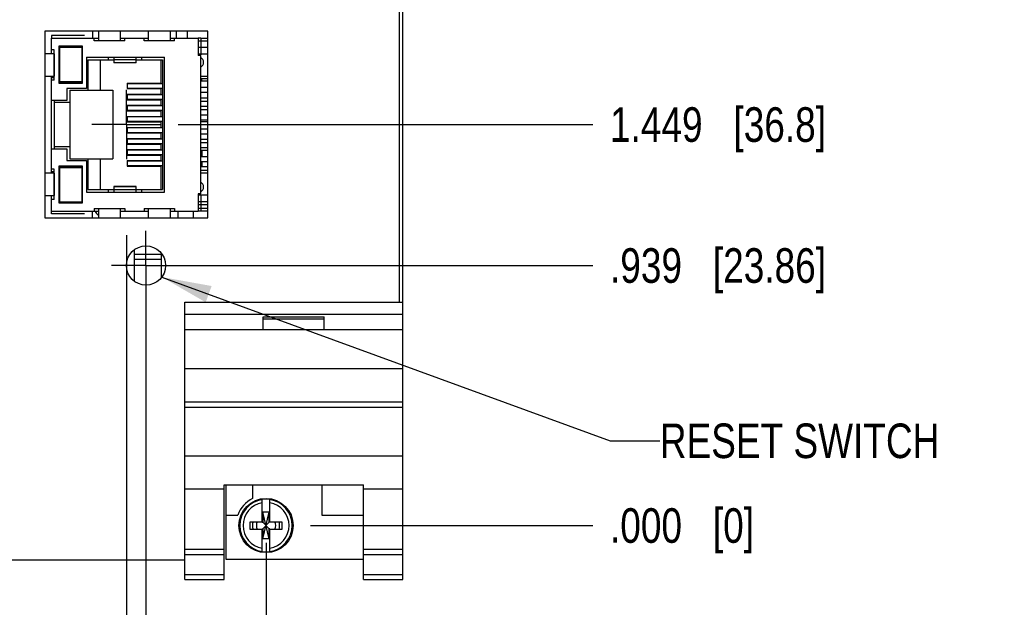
# Model space of a CAD drawing. Header units: inches. Extents: x 0.2 to 16.8, y 0.2 to 10.8.
# Tile 5 of 18: x 9 to 12.5, y 3 to 5.1. Entities that reach past the tile are written whole.
import ezdxf

# ---------------------------------------------------------------- set-up
doc = ezdxf.new("R2010")
doc.units = ezdxf.units.IN
doc.header["$LTSCALE"] = 0.935
doc.header["$MEASUREMENT"] = 0
doc.linetypes.add('CENTER', pattern=[0.6, 0.375, -0.075, 0.075, -0.075])
doc.layers.get('0').update_dxf_attribs({"linetype": 'CONTINUOUS'})
for name, color, linetype in [('02___PRT_ALL_AXES', 7, 'CONTINUOUS'), ('DETAIL', 7, 'CONTINUOUS'), ('DIMENSIONS', 7, 'CONTINUOUS')]:
    doc.layers.add(name, color=color, linetype=linetype)
doc.styles.get("Standard").update_dxf_attribs({"font": 'txt', "width": 0.8})
doc.dimstyles.new('DIMSTYLE_1', dxfattribs={"dimtxt": 0.125, "dimasz": 0.18, "dimexe": 0.18, "dimexo": 0.0625, "dimgap": 0.09, "dimtad": 0, "dimtih": 1, "dimtoh": 1, "dimdec": 3, "dimzin": 4, "dimdsep": 46, "dimtxsty": 'STANDARD', "dimblk": '_FILLED', "dimblk1": '_FILLED', "dimblk2": '_FILLED', "dimcen": 0.09, "dimadec": 0, "dimazin": 0, "dimtp": 0.01, "dimtm": 0.01, "dimtfac": 1, "dimtdec": 3, "dimtofl": 0, "dimtmove": 0, "dimatfit": 3, "dimldrblk": '_FILLED', "dimfxl": 1, "dimtolj": 1, "dimtzin": 4, "dimarcsym": 0})
doc.dimstyles.get("Standard").update_dxf_attribs({"dimtxt": 0.125, "dimasz": 0.18, "dimexe": 0.18, "dimexo": 0.0625, "dimgap": 0.09, "dimtad": 0, "dimtih": 1, "dimtoh": 1, "dimdec": 3, "dimzin": 4, "dimdsep": 46, "dimtxsty": 'STANDARD', "dimblk": '_FILLED', "dimblk1": '_FILLED', "dimblk2": '_FILLED', "dimcen": 0.09, "dimadec": 0, "dimazin": 0, "dimtol": 1, "dimtp": 0.01, "dimtm": 0.01, "dimtfac": 1, "dimtdec": 3, "dimtofl": 0, "dimtmove": 0, "dimatfit": 3, "dimldrblk": '_FILLED', "dimfxl": 1, "dimtolj": 1, "dimtzin": 4, "dimarcsym": 0})

# ---------------------------------------------------------------- blocks, each defined once
blk = doc.blocks.new('*D0')
at = {"layer": 'DIMENSIONS', "color": 2, "linetype": 'CONTINUOUS'}
blk.add_line((9.4792, 4.2537), (11.0312, 4.2537), dxfattribs=at)
at = {"layer": 'DIMENSIONS', "color": 2, "linetype": 'CONTINUOUS', "insert": (11.0937, 4.3162), "char_height": 0.125, "width": 1.225, "attachment_point": 1, "line_spacing_factor": 0.9}
blk.add_mtext('.939{\\Ftxt.shx;\\W1.000000;\\H0.125000; }[23.86]', dxfattribs=at)
blk = doc.blocks.new('_FILLED')
at = {"color": 0, "linetype": 'BYBLOCK'}
blk.add_solid([(0, 0), (-1, 0.174), (-1, -0.174)], dxfattribs=at)
blk = doc.blocks.new('*D1')
at = {"layer": 'DIMENSIONS', "color": 2, "linetype": 'CONTINUOUS'}
blk.add_line((10.0113, 3.3143), (11.0312, 3.3143), dxfattribs=at)
at = {"layer": 'DIMENSIONS', "color": 2, "linetype": 'CONTINUOUS', "insert": (11.0937, 3.3768), "char_height": 0.125, "width": 0.825, "attachment_point": 1, "line_spacing_factor": 0.9}
blk.add_mtext('.000{\\Ftxt.shx;\\W1.000000;\\H0.125000; }[0]', dxfattribs=at)
blk = doc.blocks.new('*D2')
at = {"layer": 'DIMENSIONS', "color": 2, "linetype": 'CONTINUOUS'}
blk.add_line((9.4432, 5.535), (11.0312, 5.535), dxfattribs=at)
at = {"layer": 'DIMENSIONS', "color": 2, "linetype": 'CONTINUOUS', "insert": (11.0937, 5.5975), "char_height": 0.125, "width": 1.325, "attachment_point": 1, "line_spacing_factor": 0.9}
blk.add_mtext('2.221{\\Ftxt.shx;\\W1.000000;\\H0.125000; }[56.41]', dxfattribs=at)
blk = doc.blocks.new('*D3')
at = {"layer": 'DIMENSIONS', "color": 2, "linetype": 'CONTINUOUS'}
blk.add_line((9.3142, 6.277), (11.0312, 6.277), dxfattribs=at)
at = {"layer": 'DIMENSIONS', "color": 2, "linetype": 'CONTINUOUS', "insert": (11.0937, 6.3395), "char_height": 0.125, "width": 1.325, "attachment_point": 1, "line_spacing_factor": 0.9}
blk.add_mtext('2.963{\\Ftxt.shx;\\W1.000000;\\H0.125000; }[75.25]', dxfattribs=at)
blk = doc.blocks.new('*D4')
at = {"layer": 'DIMENSIONS', "color": 2, "linetype": 'CONTINUOUS'}
blk.add_line((10.2912, 6.744), (11.0312, 6.744), dxfattribs=at)
at = {"layer": 'DIMENSIONS', "color": 2, "linetype": 'CONTINUOUS', "insert": (11.0937, 6.8065), "char_height": 0.125, "width": 1.325, "attachment_point": 1, "line_spacing_factor": 0.9}
blk.add_mtext('3.430{\\Ftxt.shx;\\W1.000000;\\H0.125000; }[87.11]', dxfattribs=at)
blk = doc.blocks.new('*D5')
at = {"layer": 'DIMENSIONS', "color": 2, "linetype": 'CONTINUOUS'}
blk.add_line((10.1112, 7.583), (11.0312, 7.583), dxfattribs=at)
at = {"layer": 'DIMENSIONS', "color": 2, "linetype": 'CONTINUOUS', "insert": (11.0937, 7.6455), "char_height": 0.125, "width": 1.425, "attachment_point": 1, "line_spacing_factor": 0.9}
blk.add_mtext('4.269{\\Ftxt.shx;\\W1.000000;\\H0.125000; }[108.42]', dxfattribs=at)
blk = doc.blocks.new('*D10')
at = {"layer": 'DIMENSIONS', "color": 2, "linetype": 'CONTINUOUS'}
blk.add_line((9.4167, 4.1912), (9.4167, 2.5025), dxfattribs=at)
at = {"layer": 'DIMENSIONS', "color": 2, "linetype": 'CONTINUOUS', "insert": (9.3542, 2.44), "char_height": 0.125, "width": 1.225, "attachment_point": 3, "rotation": 90, "line_spacing_factor": 0.9}
blk.add_mtext('.434{\\Ftxt.shx;\\W1.000000;\\H0.125000; }[11.02]', dxfattribs=at)
blk = doc.blocks.new('*D11')
at = {"layer": 'DIMENSIONS', "color": 2, "linetype": 'CONTINUOUS'}
blk.add_line((9.8507, 3.2518), (9.8507, 2.5025), dxfattribs=at)
at = {"layer": 'DIMENSIONS', "color": 2, "linetype": 'CONTINUOUS', "insert": (9.7882, 2.44), "char_height": 0.125, "width": 0.825, "attachment_point": 3, "rotation": 90, "line_spacing_factor": 0.9}
blk.add_mtext('.000{\\Ftxt.shx;\\W1.000000;\\H0.125000; }[0]', dxfattribs=at)
blk = doc.blocks.new('*D12')
at = {"layer": 'DIMENSIONS', "color": 2, "linetype": 'CONTINUOUS'}
for p, q in [((9.3462, 4.3635), (9.3462, 2.9312)), ((9.3462, 2.9312), (9.1586, 2.7574)), ((9.1586, 2.7574), (9.1586, 2.5025))]:
    blk.add_line(p, q, dxfattribs=at)
at = {"layer": 'DIMENSIONS', "color": 2, "linetype": 'CONTINUOUS', "insert": (9.0961, 2.44), "char_height": 0.125, "width": 1.225, "attachment_point": 3, "rotation": 90, "line_spacing_factor": 0.9}
blk.add_mtext('.505{\\Ftxt.shx;\\W1.000000;\\H0.125000; }[12.81]', dxfattribs=at)
blk = doc.blocks.new('*D19')
at = {"layer": 'DIMENSIONS', "color": 2, "linetype": 'CONTINUOUS'}
blk.add_line((8.6537, 5.8164), (8.6537, 2.5025), dxfattribs=at)
at = {"layer": 'DIMENSIONS', "color": 2, "linetype": 'CONTINUOUS', "insert": (8.5912, 2.44), "char_height": 0.125, "width": 1.225, "attachment_point": 3, "rotation": 90, "line_spacing_factor": 0.9}
blk.add_mtext('1.197{\\Ftxt.shx;\\W1.000000;\\H0.125000; }[30.4]', dxfattribs=at)
blk = doc.blocks.new('*D20')
at = {"layer": 'DIMENSIONS', "color": 2, "linetype": 'CONTINUOUS'}
blk.add_line((8.1527, 4.9494), (8.1527, 2.5025), dxfattribs=at)
at = {"layer": 'DIMENSIONS', "color": 2, "linetype": 'CONTINUOUS', "insert": (8.0902, 2.44), "char_height": 0.125, "width": 1.325, "attachment_point": 3, "rotation": 90, "line_spacing_factor": 0.9}
blk.add_mtext('1.698{\\Ftxt.shx;\\W1.000000;\\H0.125000; }[43.13]', dxfattribs=at)
blk = doc.blocks.new('*D23')
at = {"layer": 'DIMENSIONS', "color": 2, "linetype": 'CONTINUOUS'}
for p, q in [((8.0097, 4.1874), (8.0097, 2.962)), ((8.0097, 2.962), (7.8218, 2.7712)), ((7.8218, 2.7712), (7.8218, 2.5025))]:
    blk.add_line(p, q, dxfattribs=at)
at = {"layer": 'DIMENSIONS', "color": 2, "linetype": 'CONTINUOUS', "insert": (7.7593, 2.44), "char_height": 0.125, "width": 1.325, "attachment_point": 3, "rotation": 90, "line_spacing_factor": 0.9}
blk.add_mtext('1.841{\\Ftxt.shx;\\W1.000000;\\H0.125000; }[46.76]', dxfattribs=at)
blk = doc.blocks.new('*D24')
at = {"layer": 'DIMENSIONS', "color": 2, "linetype": 'CONTINUOUS'}
blk.add_line((9.5333, 4.763), (11.0312, 4.763), dxfattribs=at)
at = {"layer": 'DIMENSIONS', "color": 2, "linetype": 'CONTINUOUS', "insert": (11.0937, 4.8255), "char_height": 0.125, "width": 1.225, "attachment_point": 1, "line_spacing_factor": 0.9}
blk.add_mtext('1.449{\\Ftxt.shx;\\W1.000000;\\H0.125000; }[36.8]', dxfattribs=at)

msp = doc.modelspace()

# ---------------------------------------------------------------- linework, layer by layer
at = {"color": 6, "linetype": 'CONTINUOUS'}
for p, q in [((10.3317, 8.257), (10.3317, 4.1213)), ((10.3437, 8.257), (10.3437, 4.1213)), ((9.6407, 5.1), (9.0517, 5.1)), ((9.0517, 5.1), (9.0517, 4.426)), ((9.2233, 5.1), (9.2233, 5.0752)), ((9.2449, 5.1), (9.2449, 5.0652)), ((9.3249, 5.0652), (9.3249, 5.1)), ((9.4249, 5.1), (9.4249, 5.0652)), ((9.5049, 5.0652), (9.5049, 5.1)), ((9.5267, 5.0752), (9.5267, 5.1)), ((9.5661, 5.1), (9.5661, 5.0752)), ((9.6407, 4.426), (9.6407, 5.1)), ((9.0749, 5.0752), (9.2299, 5.0752)), ((9.0749, 5.0332), (9.0749, 5.0752)), ((9.3249, 5.0652), (9.2449, 5.0652)), ((9.3399, 5.0752), (9.4099, 5.0752)), ((9.5049, 5.0652), (9.4249, 5.0652)), ((9.5199, 5.0752), (9.6049, 5.0752)), ((9.6049, 5.0752), (9.6049, 5.0127)), ((9.6049, 5.0652), (9.6407, 5.0652)), ((9.6149, 5.0752), (9.6407, 5.0752)), ((9.0847, 5.0182), (9.0517, 5.0182)), ((9.0849, 4.9232), (9.0849, 5.0332)), ((9.1019, 5.0452), (9.1819, 5.0452)), ((9.6407, 5.0417), (9.6049, 5.0417)), ((9.6407, 5.0177), (9.6049, 5.0177)), ((9.2019, 5.0067), (9.4839, 5.0067)), ((9.2019, 5.0067), (9.2019, 4.8927)), ((9.2069, 4.9972), (9.2809, 4.9972)), ((9.2069, 4.9972), (9.2069, 4.8867)), ((9.2519, 4.8867), (9.2519, 4.9972)), ((9.3009, 5.0067), (9.3009, 4.9862)), ((9.3809, 4.9968), (9.3009, 4.9968)), ((9.3009, 4.987), (9.3809, 4.987)), ((9.3809, 4.9862), (9.3009, 4.9862)), ((9.3809, 4.9862), (9.3809, 5.0067)), ((9.4009, 4.9972), (9.4759, 4.9972)), ((9.4719, 4.9127), (9.4719, 4.9972)), ((9.4759, 4.9972), (9.4759, 4.5282)), ((9.0517, 4.9382), (9.0847, 4.9382)), ((9.0749, 4.6022), (9.0749, 4.9232)), ((9.6407, 4.9365), (9.6149, 4.9365)), ((9.6407, 4.9287), (9.6149, 4.9287)), ((9.6172, 4.9287), (9.6172, 4.92)), ((9.6407, 4.92), (9.6172, 4.92)), ((9.2019, 4.8927), (9.1309, 4.8927)), ((9.1409, 4.8867), (9.2969, 4.8867)), ((9.1409, 4.8867), (9.1409, 4.6387)), ((9.2969, 4.8867), (9.2969, 4.6387)), ((9.4759, 4.9106), (9.3489, 4.9106)), ((9.4719, 4.8727), (9.4719, 4.8927)), ((9.6407, 4.8967), (9.6149, 4.8967)), ((9.6407, 4.8787), (9.6149, 4.8787)), ((9.1409, 4.8427), (9.0849, 4.8427)), ((9.0849, 4.8427), (9.0849, 4.6827)), ((9.4719, 4.8327), (9.4719, 4.8527)), ((9.6407, 4.8578), (9.6149, 4.8578)), ((9.6407, 4.8467), (9.6149, 4.8467)), ((9.4719, 4.7927), (9.4719, 4.8127)), ((9.6407, 4.8287), (9.6149, 4.8287)), ((9.6149, 4.8175), (9.6407, 4.8175)), ((9.4719, 4.7527), (9.4719, 4.7727)), ((9.6407, 4.7967), (9.6149, 4.7967)), ((9.6407, 4.7787), (9.6149, 4.7787)), ((9.6149, 4.7741), (9.6407, 4.7741)), ((9.6407, 4.7467), (9.6149, 4.7467)), ((9.4719, 4.7127), (9.4719, 4.7327)), ((9.6407, 4.7287), (9.6149, 4.7287)), ((9.6407, 4.7086), (9.6149, 4.7086)), ((9.0749, 4.6752), (9.1309, 4.6752)), ((9.1409, 4.6827), (9.0849, 4.6827)), ((9.3489, 4.6949), (9.4759, 4.6949)), ((9.4759, 4.6706), (9.3489, 4.6706)), ((9.4719, 4.6727), (9.4719, 4.6927)), ((9.6407, 4.6967), (9.6149, 4.6967)), ((9.6407, 4.6787), (9.6149, 4.6787)), ((9.6149, 4.6708), (9.6407, 4.6708)), ((9.6192, 4.6467), (9.6192, 4.6708)), ((9.1409, 4.6387), (9.2969, 4.6387)), ((9.2019, 4.6327), (9.2019, 4.5187)), ((9.2069, 4.6387), (9.2069, 4.5282)), ((9.2519, 4.5282), (9.2519, 4.6387)), ((9.3489, 4.6549), (9.4759, 4.6549)), ((9.4759, 4.6306), (9.3489, 4.6306)), ((9.4719, 4.6327), (9.4719, 4.6527)), ((9.6407, 4.6467), (9.6149, 4.6467)), ((9.6407, 4.6287), (9.6149, 4.6287)), ((9.6192, 4.6117), (9.6192, 4.6287)), ((9.0849, 4.4922), (9.0849, 4.6022)), ((9.3489, 4.6149), (9.4759, 4.6149)), ((9.4719, 4.5282), (9.4719, 4.6127)), ((9.6149, 4.6117), (9.6407, 4.6117)), ((9.6407, 4.5967), (9.6149, 4.5967)), ((9.0847, 4.5872), (9.0517, 4.5872)), ((9.6149, 4.5889), (9.6407, 4.5889)), ((9.2069, 4.5282), (9.3009, 4.5282)), ((9.2809, 4.5187), (9.2809, 4.5282)), ((9.3809, 4.5392), (9.3009, 4.5392)), ((9.3809, 4.5385), (9.3009, 4.5385)), ((9.3009, 4.5286), (9.3809, 4.5286)), ((9.3809, 4.5282), (9.4759, 4.5282)), ((9.4009, 4.5282), (9.4009, 4.5187)), ((9.0517, 4.5072), (9.0847, 4.5072)), ((9.0749, 4.4502), (9.0749, 4.4922)), ((9.2019, 4.5187), (9.4839, 4.5187)), ((9.6049, 4.5127), (9.6049, 4.4502)), ((9.6407, 4.5077), (9.6049, 4.5077)), ((9.6407, 4.4837), (9.6049, 4.4837)), ((9.0749, 4.4502), (9.2299, 4.4502)), ((9.1019, 4.4802), (9.1819, 4.4802)), ((9.2234, 4.426), (9.2234, 4.4502)), ((9.2299, 4.4602), (9.2299, 4.4502)), ((9.2449, 4.4602), (9.3249, 4.4602)), ((9.2449, 4.4602), (9.2449, 4.426)), ((9.3249, 4.426), (9.3249, 4.4602)), ((9.3399, 4.4602), (9.3399, 4.4502)), ((9.3399, 4.4502), (9.4099, 4.4502)), ((9.4099, 4.4602), (9.4099, 4.4502)), ((9.4249, 4.4602), (9.5049, 4.4602)), ((9.4249, 4.4602), (9.4249, 4.426)), ((9.5049, 4.426), (9.5049, 4.4602)), ((9.5199, 4.4602), (9.5199, 4.4502)), ((9.5199, 4.4502), (9.6049, 4.4502)), ((9.5314, 4.4502), (9.5314, 4.426)), ((9.5885, 4.426), (9.5885, 4.4502)), ((9.6407, 4.4724), (9.6049, 4.4724)), ((9.6407, 4.4602), (9.6049, 4.4602)), ((9.6407, 4.4502), (9.6149, 4.4502)), ((9.0517, 4.426), (9.6407, 4.426)), ((9.3749, 4.1963), (9.3749, 4.3111)), ((9.4733, 4.2937), (9.3749, 4.2937)), ((9.3749, 4.2769), (9.4733, 4.2769)), ((9.4733, 4.2111), (9.4733, 4.2963)), ((9.3712, 4.2001), (9.3749, 4.2001)), ((9.5567, 4.1213), (10.3447, 4.1213)), ((9.5567, 3.1193), (9.5567, 4.1213)), ((10.3447, 3.1193), (10.3447, 4.1213)), ((9.5567, 4.0783), (10.3447, 4.0783)), ((9.8407, 4.0683), (10.0607, 4.0683)), ((9.8407, 4.0213), (9.8407, 4.0683)), ((10.0607, 4.0213), (10.0607, 4.0683)), ((10.3447, 4.0213), (9.5567, 4.0213)), ((9.5567, 3.8813), (10.3447, 3.8813)), ((9.5567, 3.7613), (10.3447, 3.7613)), ((9.5567, 3.7418), (10.3447, 3.7418)), ((9.5567, 3.566), (10.3447, 3.566)), ((9.6987, 3.4616), (10.2027, 3.4616)), ((9.6987, 3.1193), (9.6987, 3.4616)), ((9.7047, 3.4616), (9.7047, 3.1923)), ((9.8017, 3.4616), (9.8017, 3.4117)), ((10.0517, 3.4616), (10.0517, 3.3523)), ((10.2027, 3.1193), (10.2027, 3.4616)), ((9.5567, 3.4463), (9.6987, 3.4463)), ((10.2027, 3.4463), (10.3447, 3.4463)), ((9.8369, 3.3281), (9.8369, 3.409)), ((9.8645, 3.3281), (9.8645, 3.409)), ((9.7047, 3.3523), (9.7486, 3.3523)), ((9.8624, 3.3628), (9.839, 3.3628)), ((9.8624, 3.2658), (9.839, 3.3628)), ((9.839, 3.3628), (9.839, 3.326)), ((9.839, 3.2658), (9.8624, 3.3628)), ((9.8624, 3.326), (9.8624, 3.3628)), ((10.0517, 3.3523), (10.2027, 3.3523)), ((9.8369, 3.2197), (9.8369, 3.3005)), ((9.839, 3.3026), (9.839, 3.2658)), ((9.8624, 3.2658), (9.8624, 3.3026)), ((9.8645, 3.2197), (9.8645, 3.3005)), ((9.8624, 3.2658), (9.839, 3.2658)), ((9.5567, 3.2293), (9.6987, 3.2293)), ((9.5567, 3.2101), (9.6987, 3.2101)), ((10.2027, 3.2293), (10.3447, 3.2293)), ((10.2027, 3.2101), (10.3447, 3.2101)), ((7.1577, 3.19), (9.5567, 3.19)), ((9.7047, 3.1923), (10.2027, 3.1923)), ((9.5567, 3.1372), (9.6987, 3.1372)), ((10.2027, 3.1372), (10.3447, 3.1372)), ((9.5567, 3.1193), (9.6987, 3.1193)), ((10.2027, 3.1193), (10.3447, 3.1193))]:
    msp.add_line(p, q, dxfattribs=at)
at = {"color": 7, "linetype": 'CONTINUOUS'}
for p, q in [((9.1949, 5.0852), (9.0749, 5.0852)), ((9.0749, 5.0852), (9.0749, 5.0752)), ((9.2299, 5.0752), (9.2449, 5.0752)), ((9.2299, 5.0652), (9.2299, 5.0752)), ((9.2449, 5.0652), (9.2299, 5.0652)), ((9.3249, 5.0752), (9.3399, 5.0752)), ((9.3399, 5.0652), (9.3249, 5.0652)), ((9.3399, 5.0652), (9.3399, 5.0752)), ((9.4099, 5.0752), (9.4249, 5.0752)), ((9.4099, 5.0652), (9.4099, 5.0752)), ((9.4249, 5.0652), (9.4099, 5.0652)), ((9.5049, 5.0752), (9.5199, 5.0752)), ((9.5199, 5.0652), (9.5049, 5.0652)), ((9.5199, 5.0652), (9.5199, 5.0752)), ((9.6149, 5.0752), (9.6049, 5.0752)), ((9.6149, 5.0752), (9.6149, 5.0152)), ((9.0849, 5.0332), (9.0749, 5.0332)), ((9.0749, 5.0182), (9.0749, 5.0332)), ((9.0847, 5.0182), (9.0849, 5.0182)), ((9.0847, 5.0182), (9.0847, 4.9382)), ((9.1869, 5.0457), (9.1019, 5.0457)), ((9.1019, 5.0457), (9.1019, 4.9127)), ((9.1049, 5.0427), (9.1849, 5.0427)), ((9.1049, 4.9177), (9.1049, 5.0427)), ((9.1819, 5.0427), (9.1819, 5.0457)), ((9.1849, 5.0427), (9.1849, 4.9177)), ((9.1869, 4.9127), (9.1869, 5.0457)), ((9.2809, 4.9972), (9.2809, 5.0067)), ((9.2809, 4.9972), (9.3009, 4.9972)), ((9.3809, 4.9972), (9.4009, 4.9972)), ((9.4009, 5.0067), (9.4009, 4.9972)), ((9.4839, 4.5187), (9.4839, 5.0067)), ((9.6149, 5.0127), (9.6049, 5.0127)), ((9.6149, 4.5127), (9.6149, 5.0127)), ((9.0749, 4.9232), (9.0749, 4.9382)), ((9.0749, 4.9327), (9.0849, 4.9327)), ((9.0849, 4.9232), (9.0749, 4.9232)), ((9.0847, 4.9382), (9.0849, 4.9382)), ((9.1819, 4.9147), (9.1019, 4.9147)), ((9.1019, 4.9127), (9.1869, 4.9127)), ((9.1849, 4.9177), (9.1049, 4.9177)), ((9.1819, 4.9147), (9.1819, 4.9177)), ((9.3489, 4.9127), (9.4719, 4.9127)), ((9.3489, 4.9127), (9.3489, 4.8927)), ((9.1309, 4.8927), (9.1309, 4.8502)), ((9.3489, 4.8949), (9.4759, 4.8949)), ((9.3489, 4.8927), (9.4719, 4.8927)), ((9.1309, 4.8502), (9.0749, 4.8502)), ((9.0849, 4.8502), (9.0849, 4.8427)), ((9.3489, 4.8727), (9.4719, 4.8727)), ((9.3489, 4.8727), (9.3489, 4.8527)), ((9.4759, 4.8706), (9.3489, 4.8706)), ((9.3489, 4.8549), (9.4759, 4.8549)), ((9.3489, 4.8527), (9.4719, 4.8527)), ((9.3489, 4.8327), (9.4719, 4.8327)), ((9.3489, 4.8327), (9.3489, 4.8127)), ((9.4759, 4.8306), (9.3489, 4.8306)), ((9.3489, 4.8149), (9.4759, 4.8149)), ((9.3489, 4.8127), (9.4719, 4.8127)), ((9.3489, 4.7927), (9.4719, 4.7927)), ((9.3489, 4.7927), (9.3489, 4.7727)), ((9.4759, 4.7906), (9.3489, 4.7906)), ((9.3489, 4.7749), (9.4759, 4.7749)), ((9.3489, 4.7727), (9.4719, 4.7727)), ((9.3489, 4.7527), (9.4719, 4.7527)), ((9.3489, 4.7527), (9.3489, 4.7327)), ((9.4759, 4.7506), (9.3489, 4.7506)), ((9.3489, 4.7349), (9.4759, 4.7349)), ((9.3489, 4.7327), (9.4719, 4.7327)), ((9.3489, 4.7127), (9.4719, 4.7127)), ((9.3489, 4.7127), (9.3489, 4.6927)), ((9.4759, 4.7106), (9.3489, 4.7106)), ((9.0849, 4.6827), (9.0849, 4.6752)), ((9.1309, 4.6752), (9.1309, 4.6327)), ((9.3489, 4.6927), (9.4719, 4.6927)), ((9.3489, 4.6727), (9.4719, 4.6727)), ((9.3489, 4.6727), (9.3489, 4.6527)), ((9.1309, 4.6327), (9.2019, 4.6327)), ((9.3489, 4.6527), (9.4719, 4.6527)), ((9.3489, 4.6327), (9.4719, 4.6327)), ((9.3489, 4.6327), (9.3489, 4.6127)), ((9.0849, 4.6022), (9.0749, 4.6022)), ((9.0749, 4.5872), (9.0749, 4.6022)), ((9.0849, 4.5927), (9.0749, 4.5927)), ((9.1869, 4.6127), (9.1019, 4.6127)), ((9.1019, 4.6127), (9.1019, 4.4797)), ((9.1819, 4.6107), (9.1019, 4.6107)), ((9.1049, 4.6077), (9.1849, 4.6077)), ((9.1049, 4.4827), (9.1049, 4.6077)), ((9.1819, 4.6107), (9.1819, 4.6077)), ((9.1849, 4.6077), (9.1849, 4.4827)), ((9.1869, 4.4797), (9.1869, 4.6127)), ((9.3489, 4.6127), (9.4719, 4.6127)), ((9.0849, 4.5872), (9.0847, 4.5872)), ((9.0847, 4.5872), (9.0847, 4.5072)), ((9.3009, 4.5392), (9.3009, 4.5187)), ((9.3809, 4.5187), (9.3809, 4.5392)), ((9.0749, 4.4922), (9.0749, 4.5072)), ((9.0849, 4.4922), (9.0749, 4.4922)), ((9.0847, 4.5072), (9.0849, 4.5072)), ((9.6149, 4.5127), (9.6049, 4.5127)), ((9.6149, 4.5102), (9.6149, 4.4502)), ((9.0749, 4.4402), (9.0749, 4.4502)), ((9.1019, 4.4797), (9.1869, 4.4797)), ((9.1849, 4.4827), (9.1049, 4.4827)), ((9.1819, 4.4827), (9.1819, 4.4797)), ((9.2299, 4.4602), (9.2449, 4.4602)), ((9.2299, 4.4502), (9.2449, 4.4502)), ((9.3249, 4.4602), (9.3399, 4.4602)), ((9.3249, 4.4502), (9.3399, 4.4502)), ((9.4099, 4.4602), (9.4249, 4.4602)), ((9.4099, 4.4502), (9.4249, 4.4502)), ((9.5049, 4.4602), (9.5199, 4.4602)), ((9.5049, 4.4502), (9.5199, 4.4502)), ((9.6149, 4.4502), (9.6049, 4.4502)), ((9.1949, 4.4402), (9.0749, 4.4402)), ((9.8407, 4.0613), (10.0607, 4.0613)), ((9.7936, 3.3281), (9.8369, 3.3281)), ((9.7936, 3.3005), (9.7936, 3.3281)), ((9.8369, 3.326), (9.8369, 3.3281)), ((9.8369, 3.326), (9.839, 3.326)), ((9.839, 3.326), (9.8624, 3.3026)), ((9.839, 3.3026), (9.8624, 3.326)), ((9.8645, 3.326), (9.8624, 3.326)), ((9.8645, 3.3281), (9.9078, 3.3281)), ((9.8645, 3.326), (9.8645, 3.3281)), ((9.9078, 3.3281), (9.9078, 3.3005)), ((9.8369, 3.3005), (9.7936, 3.3005)), ((9.8369, 3.3026), (9.839, 3.3026)), ((9.8369, 3.3026), (9.8369, 3.3005)), ((9.8645, 3.3026), (9.8624, 3.3026)), ((9.8645, 3.3026), (9.8645, 3.3005)), ((9.9078, 3.3005), (9.8645, 3.3005))]:
    msp.add_line(p, q, dxfattribs=at)
at = {"color": 6, "linetype": 'CONTINUOUS'}
msp.add_circle((9.4167, 4.2537), 0.071, dxfattribs=at)
at = {"color": 7, "linetype": 'CONTINUOUS'}
msp.add_circle((9.8507, 3.3143), 0.098, dxfattribs=at)
at = {"color": 6, "linetype": 'CONTINUOUS'}
for centre, radius, start, end in [((9.6049, 4.9877), 0.02, 300.2023, 59.8119), ((9.6049, 4.5377), 0.02, 300.2023, 59.8119), ((9.2863, 4.4822), 0.063, 210.8805, 228.3808), ((9.8507, 3.3143), 0.109, 116.7143, 159.5968), ((9.8507, 3.3143), 0.0947, 98.3637, 261.6363), ((9.8507, 3.3143), 0.0832, 99.5336, 260.4664), ((9.8507, 3.3143), 0.0956, 81.7166, 98.2834), ((9.8507, 3.3143), 0.0947, 278.3637, 81.6363), ((9.8507, 3.3143), 0.0832, 279.5336, 80.4664), ((9.8507, 3.3143), 0.0956, 261.7166, 278.2834)]:
    msp.add_arc(centre, radius, start, end, dxfattribs=at)
at = {"color": 7, "linetype": 'CONTINUOUS'}
for radius, start, end in [(0.049, 163.6187, 196.4071), (0.035, 156.7569, 203.2431), (0.035, 336.7569, 23.2431), (0.049, 343.5929, 16.3811)]:
    msp.add_arc((9.8507, 3.3143), radius, start, end, dxfattribs=at)
at = {"layer": '02___PRT_ALL_AXES', "color": 7, "linetype": 'CENTER'}
for p, q in [((9.3457, 4.763), (9.3457, 4.8881)), ((9.3457, 4.763), (9.2206, 4.763)), ((9.3457, 4.763), (9.4708, 4.763)), ((9.3457, 4.763), (9.3457, 4.6379)), ((9.4167, 4.2537), (9.4167, 4.3788)), ((9.4167, 4.2537), (9.2916, 4.2537)), ((9.4167, 4.2537), (9.5418, 4.2537)), ((9.4167, 4.2537), (9.4167, 4.1286))]:
    msp.add_line(p, q, dxfattribs=at)

# ---------------------------------------------------------------- texts
at = {"layer": 'DETAIL', "color": 2, "linetype": 'CONTINUOUS', "insert": (11.2737, 3.6829), "char_height": 0.125, "width": 1.2, "attachment_point": 1, "line_spacing_factor": 0.9}
msp.add_mtext('RESET SWITCH', dxfattribs=at)

# ---------------------------------------------------------------- dimensions: what is measured, and where the dimension line sits
at = {"layer": 'DIMENSIONS', "color": 2, "linetype": 'CONTINUOUS'}
for feature_location, offset, dtype, origin, picture, middle in [((10.1112, 7.583), (0.92, 0), 0, (10.0487, 3.3143), '*D5', (11.8062, 7.583)), ((10.2912, 6.744), (0.74, 0), 0, (10.2287, 3.3143), '*D4', (11.7562, 6.744)), ((9.3142, 6.277), (1.717, 0), 0, (9.2517, 3.3143), '*D3', (11.7562, 6.277)), ((8.6537, 5.8164), (0, -3.3139), 1, (9.8507, 5.8789), '*D19', (8.7881, 1.5593)), ((9.4432, 5.535), (1.588, 0), 0, (9.3807, 3.3143), '*D2', (11.7562, 5.535)), ((8.1527, 4.9494), (0, -2.4469), 1, (9.8507, 5.0119), '*D20', (8.2871, 1.5093)), ((9.5333, 4.763), (1.4979, 0), 0, (9.4708, 3.3143), '*D24', (11.7062, 4.763)), ((9.3462261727, 4.3635323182), (-0.1876615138, -1.861), 0, (9.8507261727, 4.4260323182), '*D12', (9.2929867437, 1.6040331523)), ((9.4792, 4.2537), (1.552, 0), 0, (9.9488, 3.3143), '*D0', (11.7062, 4.2537)), ((8.0097261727, 4.1874323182), (-0.1879243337, -1.6849), 0, (9.8507261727, 4.2499323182), '*D23', (7.9562239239, 1.5093333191)), ((9.4167, 4.1912), (0, -1.6887), 1, (9.8507, 3.3143), '*D10', (9.5511, 1.604)), ((10.0112576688, 3.3143223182), (1.0199685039, 0), 0, (9.9487576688, 3.3143223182), '*D1', (11.5062261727, 3.3143223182)), ((9.8507261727, 3.2518223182), (0, -0.74929), 1, (9.8507261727, 3.3143223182), '*D11', (9.9627445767, 1.8040331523))]:
    dim = msp.add_ordinate_dim(feature_location=feature_location, offset=offset, dtype=dtype, origin=origin, dimstyle='DIMSTYLE_1', dxfattribs=at)
    dim.commit()
    dim.dimension.update_dxf_attribs({"geometry": picture, "text_midpoint": middle})

# ---------------------------------------------------------------- leaders
at = {"layer": 'DETAIL', "color": 2, "linetype": 'CONTINUOUS'}
msp.add_leader([(9.4742, 4.212), (11.0937, 3.6204), (11.2737, 3.6204)], dimstyle='STANDARD', override={"dimtad": 0}, dxfattribs=at)

doc.saveas('drawing.dxf')
